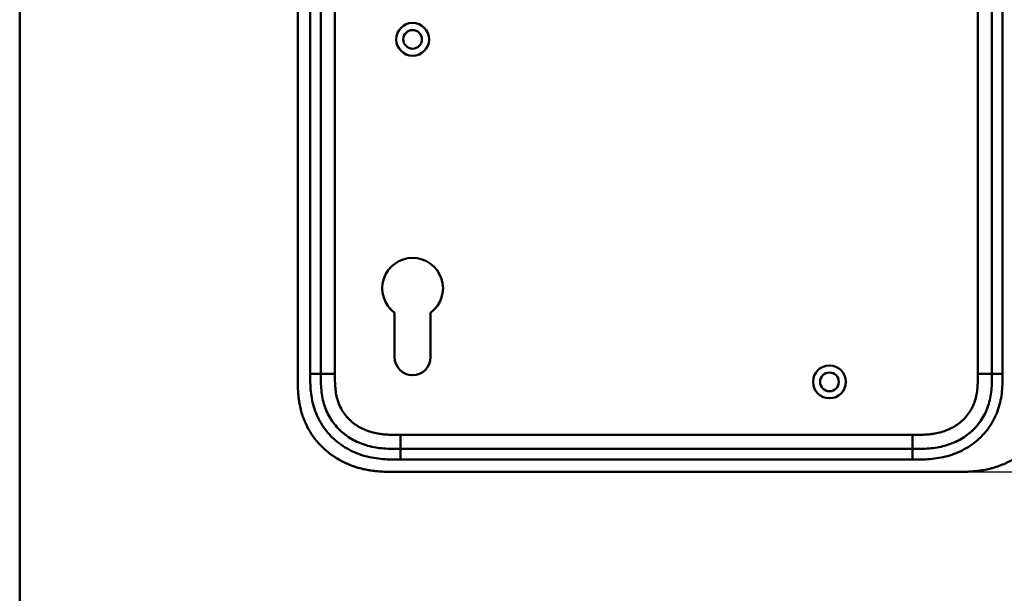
# Model space of a CAD drawing. Header units: millimetres. Extents: x 20 to 833, y 20 to 574.
# Tile 7 of 12: x 20 to 299, y 243 to 405. Entities that reach past the tile are written whole.
import ezdxf

# ---------------------------------------------------------------- set-up
doc = ezdxf.new("R2010")
doc.units = ezdxf.units.MM
doc.header["$LTSCALE"] = 2
for name, color, linetype, lineweight in [('Bemaßungen(DIN)', 7, 'Continuous', 25), ('Sichtbare Kanten(DIN)', 7, 'Continuous', 50), ('Sichtbare tangentiale Kanten(DIN)', 7, 'Continuous', 50), ('Skizziergeometrie(DIN)', 7, 'Continuous', 50)]:
    doc.layers.add(name, color=color, linetype=linetype, lineweight=lineweight)
doc.styles.add('STANDARD-DIN~0', font='arial.ttf')
doc.dimstyles.new('CAD-LAN', dxfattribs={"dimscale": 2, "dimtxt": 3.5, "dimasz": 2.5, "dimexe": 3.175, "dimexo": 0, "dimgap": 0.8, "dimtad": 1, "dimrnd": 1e-08, "dimtxsty": 'STANDARD-DIN~0', "dimcen": 0.09, "dimdle": 10, "dimclrd": 250, "dimclre": 250, "dimclrt": 250, "dimadec": 0, "dimazin": 2, "dimtfac": 1, "dimtmove": 0, "dimatfit": 3, "dimfxl": 1, "dimtolj": 1, "dimtzin": 0, "dimlwd": 25, "dimlwe": 25, "dimarcsym": 0})

# ---------------------------------------------------------------- blocks, each defined once
blk = doc.blocks.new('Ränder Standardrahmen')
at = {"layer": 'Skizziergeometrie(DIN)', "flags": 128}
blk.add_lwpolyline([(10, 10), (10, 287), (410, 287), (410, 10), (10, 10)], dxfattribs=at)
blk = doc.blocks.new('*D22')
at = {"layer": 'Bemaßungen(DIN)', "color": 250, "linetype": 'Continuous', "lineweight": 25, "true_color": 0x3f3f3f, "transparency": 16777216}
for p, q in [((285.69, 522.31), (351.55, 522.31)), ((345.2, 517.31), (345.2, 282.31)), ((285.69, 277.31), (351.55, 277.31))]:
    blk.add_line(p, q, dxfattribs=at)
at = {"layer": 'Bemaßungen(DIN)', "color": 250, "linetype": 'Continuous', "true_color": 0x3f3f3f, "transparency": 16777216}
for points in [[(344.36, 517.31), (346.03, 517.31), (345.2, 522.31)], [(344.36, 282.31), (346.03, 282.31), (345.2, 277.31)]]:
    blk.add_solid(points, dxfattribs=at)
at = {"layer": 'Defpoints', "color": 0, "linetype": 'Continuous', "transparency": 16777216}
for p in [(285.69, 522.31), (285.69, 277.31), (345.2, 277.31)]:
    blk.add_point(p, dxfattribs=at)
at = {"layer": 'Bemaßungen(DIN)', "color": 250, "linetype": 'Continuous', "lineweight": 25, "true_color": 0x3f3f3f, "transparency": 16777216, "insert": (336.45, 392), "char_height": 7, "attachment_point": 1, "rotation": 90, "style": 'STANDARD-DIN~0'}
blk.add_mtext('\\A1;245', dxfattribs=at)

msp = doc.modelspace()

# ---------------------------------------------------------------- linework, layer by layer
at = {"layer": 'Sichtbare Kanten(DIN)'}
for p, q in [((98.73, 495.53), (98.73, 304.099)), ((105.23, 494.53), (105.23, 305.099)), ((295.23, 305.099), (295.23, 494.53)), ((126.13, 309.815), (126.13, 322.39)), ((136.33, 322.39), (136.33, 309.815)), ((127.768, 283.815), (272.691, 283.815)), ((126.768, 277.315), (285.691, 277.315))]:
    msp.add_line(p, q, dxfattribs=at)
for centre, radius in [((131.23, 399.815), 4.65), ((131.23, 399.815), 2.65), ((249.23, 302.815), 4.65), ((249.23, 302.815), 2.65)]:
    msp.add_circle(centre, radius, dxfattribs=at)
for centre, radius, start, end in [((131.23, 329.315), 8.6, 306.36956, 233.62588), ((131.23, 309.815), 5.1, 180, 0)]:
    msp.add_arc(centre, radius, start, end, dxfattribs=at)
for points, knots in [([(98.73, 304.099), (98.73, 303.801), (98.73, 303.202), (98.735, 302.449), (98.748, 301.692), (98.765, 301.084), (98.799, 300.32), (98.837, 299.709), (98.913, 298.79), (99.014, 297.871), (99.226, 296.492), (99.48, 295.275), (99.888, 293.772), (100.288, 292.589), (100.879, 291.145), (101.425, 290.021), (102.196, 288.662), (102.88, 287.617), (103.814, 286.368), (104.623, 285.416), (105.703, 284.293), (106.621, 283.449), (107.828, 282.465), (108.84, 281.737), (110.155, 280.904), (111.244, 280.301), (112.645, 279.628), (113.795, 279.154), (115.263, 278.645), (116.455, 278.304), (117.812, 277.992), (118.724, 277.821), (119.639, 277.68), (120.249, 277.601), (121.013, 277.517), (121.623, 277.463), (122.386, 277.409), (122.996, 277.376), (123.909, 277.341), (125.12, 277.316), (126.171, 277.314), (126.768, 277.315)], [0.00000945, 0.00000945, 0.00000945, 0.00000945, 0.02084254, 0.04167563, 0.05209218, 0.07292527, 0.08334182, 0.10417491, 0.11459146, 0.14584109, 0.16667419, 0.20834037, 0.22917346, 0.27083965, 0.29167274, 0.33333892, 0.35417201, 0.3958382, 0.41667129, 0.45833747, 0.47917057, 0.52083675, 0.54166984, 0.58333603, 0.60416912, 0.6458353, 0.66666839, 0.70833458, 0.72916767, 0.77083385, 0.79166695, 0.82291658, 0.83333313, 0.85416622, 0.86458277, 0.88541586, 0.89583241, 0.9166655, 0.92708204, 0.95833168, 0.99999787, 0.99999787, 0.99999787, 0.99999787]), ([(105.23, 305.099), (105.23, 304.299), (105.231, 302.715), (105.362, 300.409), (105.691, 298.192), (106.439, 295.363), (107.998, 292.085), (110.828, 288.742), (114.412, 286.199), (117.846, 284.837), (120.764, 284.2), (123.029, 283.923), (125.366, 283.816), (126.962, 283.815), (127.768, 283.815)], [41.2275228, 41.2275228, 41.2275228, 41.2275228, 41.4710255, 41.7145268, 41.9580281, 42.2015293, 42.6885319, 43.1755344, 43.662537, 44.1495395, 44.3930408, 44.6365421, 44.8800433, 45.1235454, 45.1235454, 45.1235454, 45.1235454]), ([(272.691, 283.815), (273.497, 283.815), (275.093, 283.816), (277.43, 283.923), (279.695, 284.2), (282.613, 284.837), (286.047, 286.199), (289.631, 288.742), (292.461, 292.085), (294.02, 295.363), (294.768, 298.192), (295.098, 300.409), (295.228, 302.715), (295.23, 304.299), (295.23, 305.099)], [59.6158828, 59.6158828, 59.6158828, 59.6158828, 59.8593849, 60.1028861, 60.3463874, 60.5898887, 61.0768912, 61.5638938, 62.0508963, 62.5378989, 62.7814001, 63.0249014, 63.2684027, 63.5119054, 63.5119054, 63.5119054, 63.5119054]), ([(285.691, 277.315), (286.276, 277.317), (287.455, 277.33), (288.944, 277.394), (290.442, 277.509), (291.645, 277.647), (293.149, 277.889), (294.35, 278.141), (295.84, 278.536), (297.019, 278.917), (298.47, 279.478), (299.608, 279.994), (300.993, 280.723), (302.067, 281.371), (303.359, 282.26), (304.349, 283.033), (305.523, 284.069), (306.408, 284.952), (307.441, 286.117), (308.204, 287.094), (309.076, 288.363), (309.705, 289.415), (310.404, 290.765), (310.891, 291.871), (311.411, 293.275), (311.757, 294.414), (312.106, 295.848), (312.32, 297), (312.516, 298.439), (312.619, 299.587), (312.696, 301.014), (312.729, 302.428), (312.73, 303.545), (312.73, 304.099)], [0.00000689, 0.00000689, 0.00000689, 0.00000689, 0.0407043, 0.08140172, 0.10175042, 0.14244784, 0.16279654, 0.20349396, 0.22384266, 0.26454008, 0.28488878, 0.3255862, 0.3459349, 0.38663232, 0.40698102, 0.44767844, 0.46802714, 0.50872456, 0.52907326, 0.56977068, 0.59011938, 0.6308168, 0.6511655, 0.69186291, 0.71221162, 0.75290903, 0.77325774, 0.81395515, 0.83430386, 0.87500127, 0.89534998, 0.93604739, 0.97674481, 0.97674481, 0.97674481, 0.97674481])]:
    msp.add_open_spline(points, degree=3, knots=knots, dxfattribs=at)
at = {"layer": 'Sichtbare tangentiale Kanten(DIN)'}
for p, q in [((102.23, 305.099), (102.23, 494.53)), ((109.23, 494.53), (109.23, 305.099)), ((298.23, 494.53), (298.23, 305.099)), ((291.23, 305.099), (291.23, 408.213)), ((105.23, 305.099), (102.23, 305.099)), ((109.23, 305.099), (105.23, 305.099)), ((291.23, 305.099), (295.23, 305.099)), ((295.23, 305.099), (298.23, 305.099)), ((127.768, 287.815), (272.691, 287.815)), ((127.768, 283.815), (127.768, 287.815)), ((272.691, 287.815), (272.691, 283.815)), ((127.768, 283.815), (127.768, 280.815)), ((272.691, 283.815), (272.691, 280.815)), ((272.691, 280.815), (127.768, 280.815))]:
    msp.add_line(p, q, dxfattribs=at)
for points, knots in [([(127.768, 280.815), (126.962, 280.815), (125.315, 280.816), (122.792, 280.93), (120.27, 281.236), (116.953, 281.959), (112.974, 283.533), (108.783, 286.505), (105.45, 290.437), (103.612, 294.306), (102.745, 297.595), (102.371, 300.119), (102.231, 302.652), (102.23, 304.299), (102.23, 305.099)], [41.2275225, 41.2275225, 41.2275225, 41.2275225, 41.4710252, 41.7145264, 41.9580277, 42.201529, 42.6885315, 43.1755341, 43.6625366, 44.1495392, 44.3930404, 44.6365417, 44.880043, 45.123546, 45.123546, 45.123546, 45.123546]), ([(109.23, 305.099), (109.23, 304.864), (109.23, 304.629), (109.23, 304.393), (109.23, 304.249), (109.231, 304.106), (109.232, 303.962), (109.233, 303.89), (109.233, 303.818), (109.234, 303.746), (109.236, 303.603), (109.238, 303.459), (109.24, 303.315), (109.241, 303.239), (109.243, 303.163), (109.245, 303.087), (109.246, 303.01), (109.248, 302.934), (109.251, 302.858), (109.255, 302.706), (109.26, 302.553), (109.266, 302.396), (109.279, 302.087), (109.295, 301.793), (109.317, 301.488), (109.318, 301.481), (109.318, 301.473), (109.319, 301.466), (109.364, 300.849), (109.43, 300.26), (109.527, 299.671), (109.528, 299.662), (109.53, 299.653), (109.531, 299.644), (109.63, 299.046), (109.761, 298.455), (109.924, 297.885), (109.927, 297.875), (109.93, 297.865), (109.933, 297.854)], [0, 0, 0, 0, 0.07060207, 0.07060207, 0.07060207, 0.11373454, 0.11373454, 0.11373454, 0.13530078, 0.13530078, 0.13530078, 0.17843325, 0.17843325, 0.17843325, 0.20129346, 0.20129346, 0.20129346, 0.22415366, 0.22415366, 0.22415366, 0.26987408, 0.26987408, 0.26987408, 0.35911937, 0.35911937, 0.35911937, 0.36131491, 0.36131491, 0.36131491, 0.54166811, 0.54166811, 0.54166811, 0.54438603, 0.54438603, 0.54438603, 0.72751094, 0.72751094, 0.72751094, 0.73075248, 0.73075248, 0.73075248, 0.73075248]), ([(272.691, 287.815), (272.855, 287.815), (273.019, 287.815), (273.182, 287.815), (273.625, 287.815), (274.067, 287.817), (274.51, 287.823), (274.662, 287.826), (274.814, 287.829), (274.967, 287.832), (275.043, 287.834), (275.119, 287.836), (275.195, 287.838), (275.271, 287.84), (275.348, 287.842), (275.427, 287.845), (275.737, 287.855), (276.031, 287.868), (276.337, 287.885), (276.344, 287.886), (276.352, 287.886), (276.359, 287.886), (276.977, 287.922), (277.564, 287.974), (278.157, 288.05), (278.167, 288.051), (278.176, 288.052), (278.185, 288.054), (278.785, 288.131), (279.378, 288.232), (279.967, 288.363), (279.973, 288.365), (279.978, 288.366), (279.983, 288.367), (280.583, 288.501), (281.179, 288.667), (281.759, 288.865), (281.762, 288.867), (281.765, 288.868), (281.769, 288.869), (282.355, 289.07), (282.936, 289.309), (283.495, 289.581), (284.054, 289.854), (284.599, 290.164), (285.119, 290.509), (285.639, 290.853), (286.137, 291.234), (286.604, 291.646), (287.074, 292.06), (287.519, 292.512), (287.925, 292.988), (288.329, 293.463), (288.703, 293.971), (289.034, 294.499), (289.363, 295.024), (289.656, 295.578), (289.905, 296.142), (290.152, 296.701), (290.362, 297.285), (290.531, 297.873), (290.533, 297.877), (290.534, 297.881), (290.535, 297.885), (290.701, 298.463), (290.83, 299.051), (290.928, 299.644), (290.93, 299.653), (290.931, 299.662), (290.932, 299.671), (291.029, 300.26), (291.095, 300.849), (291.14, 301.466), (291.141, 301.473), (291.142, 301.481), (291.142, 301.488), (291.164, 301.793), (291.18, 302.087), (291.193, 302.389), (291.205, 302.699), (291.214, 303.007), (291.219, 303.315), (291.23, 303.912), (291.23, 304.506), (291.23, 305.099)], [0, 0, 0, 0, 0.0490861, 0.0490861, 0.0490861, 0.1818558, 0.1818558, 0.1818558, 0.2275663, 0.2275663, 0.2275663, 0.2504221, 0.2504221, 0.2504221, 0.2732779, 0.2732779, 0.2732779, 0.3625385, 0.3625385, 0.3625385, 0.364701, 0.364701, 0.364701, 0.5447622, 0.5447622, 0.5447622, 0.5475767, 0.5475767, 0.5475767, 0.7297298, 0.7297298, 0.7297298, 0.7313799, 0.7313799, 0.7313799, 0.9165087, 0.9165087, 0.9165087, 0.9175934, 0.9175934, 0.9175934, 1.1050048, 1.1050048, 1.1050048, 1.2924795, 1.2924795, 1.2924795, 1.479975, 1.479975, 1.479975, 1.6686942, 1.6686942, 1.6686942, 1.8566744, 1.8566744, 1.8566744, 2.0435423, 2.0435423, 2.0435423, 2.2286346, 2.2286346, 2.2286346, 2.2299611, 2.2299611, 2.2299611, 2.4117644, 2.4117644, 2.4117644, 2.4144823, 2.4144823, 2.4144823, 2.594841, 2.594841, 2.594841, 2.5970368, 2.5970368, 2.5970368, 2.6862842, 2.6862842, 2.6862842, 2.7781364, 2.7781364, 2.7781364, 2.9561211, 2.9561211, 2.9561211, 2.9561211]), ([(298.23, 305.099), (298.23, 304.299), (298.229, 302.652), (298.088, 300.119), (297.714, 297.595), (296.847, 294.306), (295.293, 291.034), (293.616, 288.844), (292.918, 288.065)], [59.6158822, 59.6158822, 59.6158822, 59.6158822, 59.8593852, 60.1028865, 60.3463878, 60.589889, 61.0768916, 61.3761038, 61.3761038, 61.3761038, 61.3761038]), ([(109.933, 297.854), (110.104, 297.264), (110.311, 296.692), (110.554, 296.142), (110.803, 295.578), (111.096, 295.024), (111.426, 294.499), (111.757, 293.971), (112.13, 293.463), (112.534, 292.988), (112.939, 292.513), (113.383, 292.062), (113.853, 291.648), (114.321, 291.235), (114.82, 290.854), (115.34, 290.509), (115.86, 290.164), (116.405, 289.854), (116.964, 289.581), (117.523, 289.309), (118.104, 289.07), (118.69, 288.869), (118.694, 288.868), (118.697, 288.867), (118.7, 288.865), (119.28, 288.667), (119.876, 288.501), (120.476, 288.367), (120.481, 288.366), (120.486, 288.365), (120.492, 288.363), (121.081, 288.232), (121.674, 288.131), (122.274, 288.054), (122.283, 288.052), (122.292, 288.051), (122.301, 288.05), (122.895, 287.974), (123.482, 287.922), (124.1, 287.886), (124.107, 287.886), (124.115, 287.886), (124.122, 287.885), (124.427, 287.868), (124.722, 287.855), (125.023, 287.845), (125.333, 287.835), (125.641, 287.828), (125.949, 287.824), (126.558, 287.815), (127.163, 287.815), (127.768, 287.815)], [0, 0, 0, 0, 0.1818471, 0.1818471, 0.1818471, 0.3687122, 0.3687122, 0.3687122, 0.5566899, 0.5566899, 0.5566899, 0.7451003, 0.7451003, 0.7451003, 0.9328992, 0.9328992, 0.9328992, 1.1203708, 1.1203708, 1.1203708, 1.3077792, 1.3077792, 1.3077792, 1.3088638, 1.3088638, 1.3088638, 1.4939899, 1.4939899, 1.4939899, 1.4956398, 1.4956398, 1.4956398, 1.6777905, 1.6777905, 1.6777905, 1.6806002, 1.6806002, 1.6806002, 1.8606637, 1.8606637, 1.8606637, 1.8628262, 1.8628262, 1.8628262, 1.9520853, 1.9520853, 1.9520853, 2.0438684, 2.0438684, 2.0438684, 2.2253748, 2.2253748, 2.2253748, 2.2253748]), ([(292.918, 288.065), (292.479, 287.576), (290.818, 285.896), (287.485, 283.533), (283.506, 281.959), (280.19, 281.236), (277.667, 280.93), (275.144, 280.816), (273.497, 280.815), (272.691, 280.815)], [61.3761038, 61.3761038, 61.3761038, 61.3761038, 61.5638941, 62.0508967, 62.5378992, 62.7814005, 63.0249017, 63.268403, 63.5119057, 63.5119057, 63.5119057, 63.5119057])]:
    msp.add_open_spline(points, degree=3, knots=knots, dxfattribs=at)

# ---------------------------------------------------------------- block references
at = {"xscale": 2, "yscale": 2, "zscale": 2}
msp.add_blockref('Ränder Standardrahmen', (0, 0), dxfattribs=at)

# ---------------------------------------------------------------- dimensions: what is measured, and where the dimension line sits
at = {"layer": 'Bemaßungen(DIN)', "color": 250, "linetype": 'Continuous', "lineweight": 25, "true_color": 0x3f3f3f}
dim = msp.add_linear_dim(base=(345.198, 277.315), p1=(285.691, 522.315), p2=(285.691, 277.315), angle=90, dimstyle='CAD-LAN', override={"dimgap": 0.8, "dimdec": 2, "dimtol": 0, "dimlim": 0, "dimtp": 0, "dimtm": 0, "dimtdec": 2, "dimtofl": 0, "dimatfit": 1}, dxfattribs=at)
dim.commit()
dim.dimension.update_dxf_attribs({"geometry": '*D22', "text_midpoint": (345.198, 399.815), "dimtype": 160})

doc.saveas('drawing.dxf')
